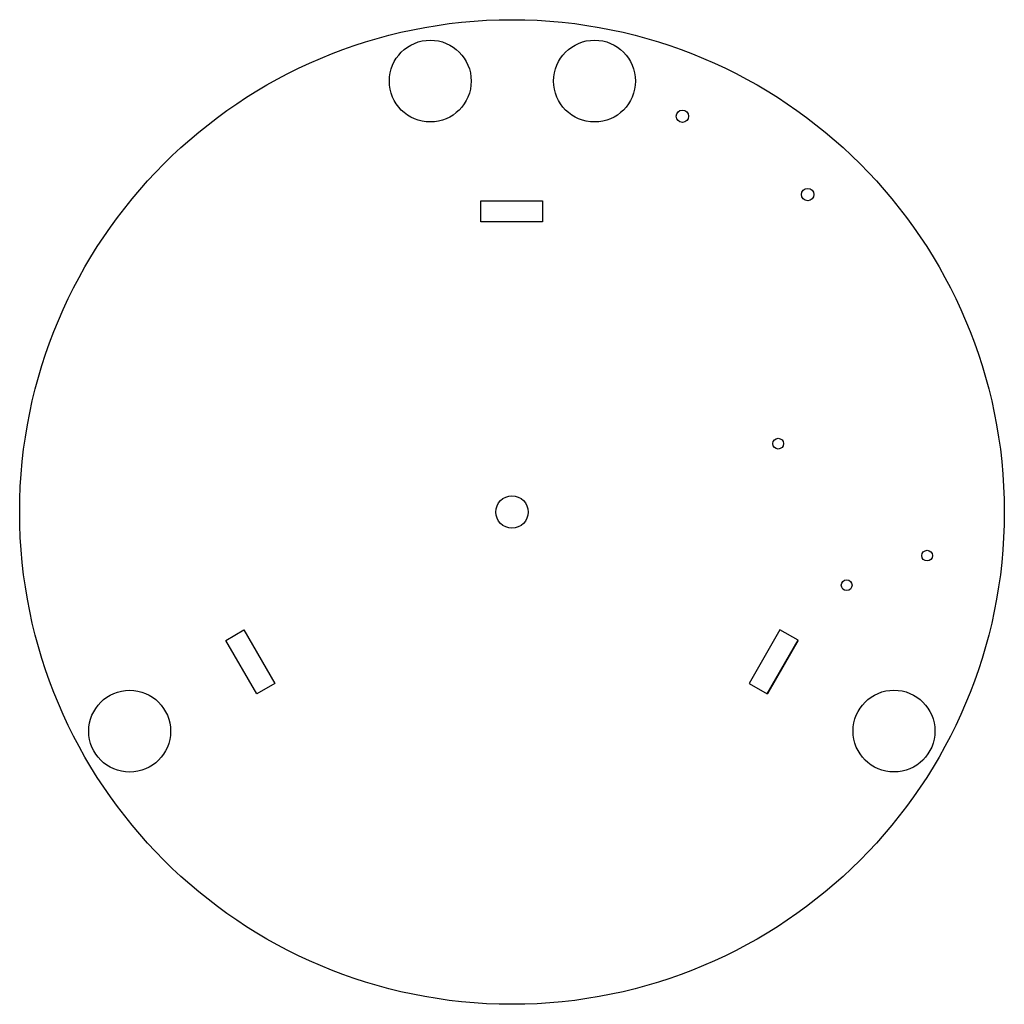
# Model space of a CAD drawing. Header units: millimetres. Extents: x -160 to 160, y -160 to 160.
import ezdxf

# ---------------------------------------------------------------- set-up
doc = ezdxf.new("R2010")
doc.units = ezdxf.units.MM
doc.layers.get('0').update_dxf_attribs({"linetype": 'CONTINUOUS'})

msp = doc.modelspace()

# ---------------------------------------------------------------- linework, layer by layer
for p, q in [((-93.46, -41.66), (-87.57, -38.26)), ((-83.41, -59.07), (-93.46, -41.66)), ((92.62, -41.66), (82.57, -59.07))]:
    msp.add_line(p, q)
for points in [[(-10.57, 94.36), (-10.57, 101.16), (9.53, 101.16), (9.53, 94.36)], [(-93.46, -41.66), (-87.57, -38.26), (-77.52, -55.67), (-83.41, -59.07)], [(92.54, -41.61), (86.65, -38.21), (76.6, -55.62), (82.49, -59.02)]]:
    msp.add_lwpolyline(points, close=True)
for centre, radius in [((-0.43, 0.07), 160), ((-0.43, 0.07), 160), ((-26.99, 140.12), 13.3), ((-26.99, 140.12), 13.3), ((26.41, 140.12), 13.3), ((26.41, 140.12), 13.3), ((54.95, 128.68), 2), ((54.95, 128.68), 2), ((95.67, 103.23), 2.01), ((95.67, 103.23), 2.01), ((86.1, 22.28), 1.75), ((86.1, 22.28), 1.75), ((-0.43, 0.07), 5.25), ((-0.43, 0.07), 5.25), ((134.48, -14.1), 1.74), ((134.48, -14.1), 1.74), ((108.33, -23.73), 1.75), ((108.33, -23.73), 1.75), ((-124.69, -71.18), 13.3), ((-124.69, -71.18), 13.3), ((123.72, -71.13), 13.3), ((123.72, -71.13), 13.3)]:
    msp.add_circle(centre, radius)

doc.saveas('drawing.dxf')
